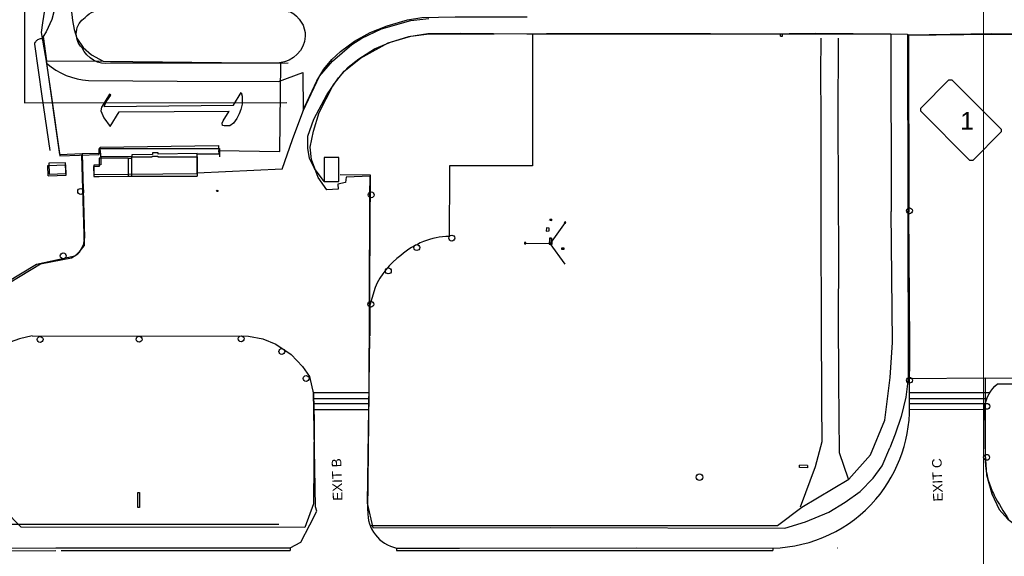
# Model space of a CAD drawing. Header units: metres. Extents: x 711 to 831, y 126 to 250.
# Tile 4 of 39: x 736.36 to 743.16, y 204.61 to 208.32. Entities that reach past the tile are written whole.
import ezdxf

# ---------------------------------------------------------------- set-up
doc = ezdxf.new("R2010")
doc.units = ezdxf.units.M
doc.layers.get('0').update_dxf_attribs({"color": 253, "linetype": 'CONTINUOUS'})
for name, color, linetype in [('plat$0$helplayer', 253, 'CONTINUOUS'), ('Scale_1-500', 253, 'CONTINUOUS'), ('x-Exist-Demolish$0$101', 253, 'CONTINUOUS'), ('x-Exist-Demolish$0$17-ITEMS', 253, 'CONTINUOUS'), ('x-Exist-Demolish$0$2', 253, 'CONTINUOUS'), ('x-Exist-Demolish$0$20-KAVEL', 253, 'CONTINUOUS'), ('x-Exist-Demolish$0$30-BUILD', 253, 'CONTINUOUS'), ('x-Exist-Demolish$0$703', 253, 'CONTINUOUS'), ('x-Exist-Demolish$0$707', 253, 'CONTINUOUS'), ('x-Exist-Demolish$0$708', 253, 'CONTINUOUS'), ('x-Exist-Demolish$0$722', 253, 'CONTINUOUS'), ('x-Exist-Demolish$0$723', 253, 'CONTINUOUS'), ('x-Exist-Demolish$0$724', 253, 'CONTINUOUS'), ('x-Exist-Demolish$0$725', 253, 'CONTINUOUS'), ('x-Exist-Demolish$0$731', 253, 'CONTINUOUS'), ('x-Exist-Demolish$0$737', 253, 'CONTINUOUS'), ('x-Exist-Demolish$0$746', 253, 'CONTINUOUS'), ('x-Exist-Demolish$0$748', 253, 'CONTINUOUS'), ('x-Exist-Demolish$0$759', 253, 'CONTINUOUS'), ('x-Exist-Demolish$0$776', 253, 'CONTINUOUS'), ('x-Exist-Demolish$0$778', 253, 'CONTINUOUS'), ('x-Exist-Demolish$0$779', 253, 'CONTINUOUS'), ('x-Exist-Demolish$0$781', 253, 'CONTINUOUS'), ('x-Exist-Demolish$0$786', 253, 'CONTINUOUS'), ('x-Exist-Demolish$0$999', 253, 'CONTINUOUS'), ('x-Exist-Demolish$0$NEO', 253, 'CONTINUOUS'), ('x-Exist-Demolish$0$TEXT2', 253, 'CONTINUOUS'), ('x-Exist-Demolish$0$Z', 253, 'CONTINUOUS'), ('x-Exist-Demolish$0$Z-demo', 253, 'CONTINUOUS')]:
    doc.layers.add(name, color=color, linetype=linetype)
doc.layers.add('X-XX-AL-TEKENBLAD_DEELKADER-G', color=1, linetype='CONTINUOUS', lineweight=18, plot=False)
doc.styles.add('x-Exist-Demolish$0$Standard', font='arial.ttf')

# ---------------------------------------------------------------- blocks, each defined once
blk = doc.blocks.new('*U22')
at = {"layer": 'X-XX-AL-TEKENBLAD_DEELKADER-G'}
blk.add_lwpolyline([(20415.26, 16616.98), (20380.17, 15469.52), (21761.52, 15427.28), (21796.61, 16574.74)], close=True, dxfattribs=at)

msp = doc.modelspace()

# ---------------------------------------------------------------- linework, layer by layer
msp.add_lwpolyline([(737.1769, 204.9506), (737.1769, 205.0526), (737.1871, 205.0526), (737.1871, 204.9506), (737.1769, 204.9506)])
at = {"layer": 'plat$0$helplayer'}
msp.add_lwpolyline([(738.0702, 203.6103), (738.0718, 203.7633), (734.5493, 203.7634), (734.5493, 203.6104), (733.3255, 203.6104), (733.3255, 204.8341), (734.5493, 204.8341), (734.5594, 205.46), (735.414, 205.46), (736.0408, 204.8341), (738.1509, 204.8341)], dxfattribs=at)
at = {"layer": 'x-Exist-Demolish$0$101'}
msp.add_line((741.8957, 207.6529), (741.8975, 206.8518), dxfattribs=at)
for points in [[(737.9062, 208.557), (737.759, 208.5587), (737.7592, 208.3961), (738.1274, 208.3932), (738.2315, 208.3779, -0.277537), (738.3336, 208.2099, -0.370246), (738.1541, 208.0265), (737.9568, 208.0235), (737.6111, 208.0229), (736.9863, 208.0228, -0.337459), (736.7905, 208.1306, -0.476033), (736.812, 208.3401, -0.218463), (736.9431, 208.3945), (736.9436, 208.5574), (736.6927, 208.5266), (736.6016, 208.513, 0.356927), (736.5348, 208.4203), (736.5174, 208.3025), (736.5091, 208.2347), (736.5454, 208.023, 0.164503), (736.8346, 207.9031), (737.4486, 207.8988), (738.1485, 207.8966)], [(739.328, 206.8252, 0.175011), (738.9939, 206.6937, 0.136186), (738.8158, 206.4718), (738.7792, 206.3489), (738.7786, 206.1373)]]:
    msp.add_lwpolyline(points, format="xyb", dxfattribs=at)
for points in [[(741.8953, 208.1974), (741.895, 207.9529), (741.8957, 207.6529)], [(742.0172, 207.633), (742.0194, 208.1973)], [(742.0186, 206.2702), (742.0199, 206.657), (742.0172, 207.633)], [(739.33, 207.3136), (739.3296, 207.2619), (739.328, 206.8252)], [(740.0235, 206.9443), (740.0364, 206.9443)], [(740.0235, 206.9443), (740.0237, 206.9363), (740.0367, 206.9356), (740.0364, 206.9443)], [(740.0008, 206.8836), (739.9981, 206.8624)], [(739.9981, 206.8624), (740.0178, 206.863), (740.0177, 206.8823), (740.0008, 206.8836)], [(740.0184, 206.7716), (740.0388, 206.7713), (740.0385, 206.7872), (740.0354, 206.7874), (740.0344, 206.8124), (740.0211, 206.8122), (740.021, 206.788), (740.0177, 206.7875)], [(741.8975, 206.8518), (741.8994, 206.2436), (741.9008, 205.6781), (741.9041, 205.403), (741.8579, 205.2305), (741.7541, 204.9517)], [(740.106, 206.7348), (740.1055, 206.7463), (740.1191, 206.7462), (740.1198, 206.735)], [(740.1198, 206.735), (740.106, 206.7348)], [(742.0869, 205.1448), (742.0252, 205.3273), (742.0218, 205.8256), (742.0186, 206.2702)], [(741.8049, 205.2412), (741.8038, 205.2241), (741.7489, 205.2265), (741.749, 205.2433)], [(741.8049, 205.2412), (741.749, 205.2433)]]:
    msp.add_lwpolyline(points, dxfattribs=at)
at = {"layer": 'x-Exist-Demolish$0$17-ITEMS'}
msp.add_circle((741.0582, 205.1594), 0.0225, dxfattribs=at)
at = {"layer": 'x-Exist-Demolish$0$2'}
for points, invisible_edges in [([(818.9406, 126.0717), (740.7537, 213.8783), (740.6035, 213.7606), (740.3713, 213.5794)], 9), ([(818.9406, 126.0717), (740.3713, 213.5794), (740.1665, 213.4366), (739.8765, 213.2757)], 9), ([(818.9406, 126.0717), (739.8765, 213.2757), (739.7556, 213.1971), (739.2435, 212.7437)], 9), ([(818.9406, 126.0717), (739.2435, 212.7437), (738.787, 212.3911), (737.9999, 211.7832)], 11), ([(818.9406, 126.0717), (737.9999, 211.7832), (737.8018, 211.6384), (737.3412, 211.3469)], 9), ([(818.9406, 126.0717), (737.3412, 211.3469), (736.8597, 211.0391), (736.1636, 210.5508)], 9), ([(818.9406, 126.0717), (736.1636, 210.5508), (734.8105, 209.5678), (734.1485, 209.0828)], 9), ([(818.9406, 126.0717), (734.1485, 209.0828), (733.4724, 208.5863), (732.7807, 208.1003)], 9), ([(818.9406, 126.0717), (732.7807, 208.1003), (732.0381, 207.3804), (731.5357, 206.8935)], 9), ([(818.9406, 126.0717), (731.5357, 206.8935), (731.1957, 206.5659), (731.0221, 206.3873)], 9), ([(818.9406, 126.0717), (731.0221, 206.3873), (730.2538, 205.595), (729.9038, 205.234)], 9), ([(818.9406, 126.0717), (729.9038, 205.234), (729.6272, 204.9598), (729.2522, 204.5742)], 9)]:
    msp.add_3dface(points, dxfattribs=dict(at, invisible_edges=invisible_edges))
at = {"layer": 'x-Exist-Demolish$0$20-KAVEL'}
for points in [[(736.3928, 209.5027), (736.3929, 207.7502)], [(736.3929, 207.7502), (738.2049, 207.7503)]]:
    msp.add_lwpolyline(points, dxfattribs=at)
at = {"layer": 'x-Exist-Demolish$0$30-BUILD'}
for points in [[(736.8729, 207.2526), (737.5865, 207.2605), (737.585, 207.3979), (737.3169, 207.395), (737.3168, 207.4026), (737.2783, 207.4022), (737.2784, 207.3921), (737.1354, 207.3905), (737.1355, 207.3784), (736.9193, 207.376), (736.9199, 207.3193), (736.8722, 207.3188)], [(738.4636, 207.3709), (738.4643, 207.2039), (738.5655, 207.2043), (738.5648, 207.3713)], [(736.6767, 207.3345), (736.5602, 207.331), (736.5625, 207.2561), (736.679, 207.2597)]]:
    msp.add_lwpolyline(points, close=True, dxfattribs=at)
at = {"layer": 'x-Exist-Demolish$0$703'}
msp.add_circle((740.0269, 206.7767), 0.00306, dxfattribs=at)
at = {"layer": 'x-Exist-Demolish$0$707'}
for points in [[(742.5013, 208.2206), (743.075, 208.2276)], [(742.5013, 208.2178), (743.075, 208.2247)], [(743.075, 208.2276), (743.5281, 208.2256)], [(743.075, 208.2247), (743.5281, 208.2228)], [(736.2361, 204.6501), (736.6091, 204.6526)], [(736.2384, 204.6687), (736.6091, 204.6711)]]:
    msp.add_lwpolyline(points, dxfattribs=at)
at = {"layer": 'x-Exist-Demolish$0$708'}
for points in [[(740.0206, 206.8128), (740.0205, 206.7872)], [(740.0206, 206.8128), (740.0348, 206.8127)], [(740.0348, 206.8127), (740.0346, 206.7876)], [(739.8479, 206.7839), (739.8478, 206.7738)], [(739.8478, 206.7738), (739.858, 206.7738)], [(739.8581, 206.784), (739.8479, 206.7839)], [(739.858, 206.7738), (739.8581, 206.784)], [(740.0178, 206.7872), (740.0177, 206.7717)], [(740.0378, 206.7716), (740.0177, 206.7717)], [(740.0205, 206.7872), (740.0178, 206.7872)], [(740.0379, 206.7876), (740.0346, 206.7876)], [(740.0379, 206.7876), (740.0378, 206.7716)]]:
    msp.add_lwpolyline(points, dxfattribs=at)
at = {"layer": 'x-Exist-Demolish$0$722'}
for points in [[(736.6091, 204.6711), (738.2319, 204.6712)], [(736.6464, 204.6525), (738.2288, 204.6525)], [(738.9646, 204.6692), (739.3996, 204.6694)], [(738.9646, 204.6526), (741.5641, 204.6526)], [(739.3996, 204.6694), (740.6243, 204.6696)], [(740.6243, 204.6696), (741.5641, 204.6691)], [(742.0098, 204.6713), (742.0126, 204.6713)]]:
    msp.add_lwpolyline(points, dxfattribs=at)
at = {"layer": 'x-Exist-Demolish$0$723'}
for centre in [(738.789, 207.1123), (736.6603, 206.6901), (738.7856, 206.3558), (736.5009, 206.1123), (737.1845, 206.1139), (737.8899, 206.1169), (738.1708, 206.0288), (738.339, 205.8424)]:
    msp.add_circle(centre, 0.0204, dxfattribs=at)
at = {"layer": 'x-Exist-Demolish$0$724'}
msp.add_circle((736.7811, 207.1363), 0.0204, dxfattribs=at)
at = {"layer": 'x-Exist-Demolish$0$725'}
for p, q in [((742.3806, 208.2255), (742.3828, 206.9969)), ((742.5013, 208.2206), (742.5035, 206.992))]:
    msp.add_line(p, q, dxfattribs=at)
for points in [[(741.8613, 208.23), (742.3806, 208.2255)], [(736.787, 207.3877), (736.806, 206.7603)], [(741.5962, 204.8243), (741.7651, 204.9522), (742.0894, 205.1447), (742.2386, 205.3138), (742.3388, 205.5549), (742.3749, 205.8497), (742.3914, 206.0918), (742.3828, 206.9969)], [(742.508, 205.6925), (742.5086, 205.6943), (742.5121, 206.0869), (742.5035, 206.992)], [(740.1236, 206.9266), (740.1336, 206.916)], [(740.1336, 206.9265), (740.1236, 206.9162)], [(738.7817, 204.8242), (741.5962, 204.8243)], [(738.2288, 204.6696), (738.2288, 204.6525)], [(738.9646, 204.6692), (738.9646, 204.6526)], [(741.5641, 204.6691), (741.5641, 204.6526)]]:
    msp.add_lwpolyline(points, dxfattribs=at)
for points in [[(743.0335, 205.2555), (743.0302, 205.6503, -0.188378), (743.1166, 205.8055)], [(741.5641, 204.6691, 0.212609), (742.2761, 205.0064, 0.190568), (742.5086, 205.6943)]]:
    msp.add_lwpolyline(points, format="xyb", dxfattribs=at)
at = {"layer": 'x-Exist-Demolish$0$731'}
for points in [[(736.9078, 207.367), (736.9078, 207.309)], [(737.1087, 207.3665), (736.9078, 207.367)], [(737.1087, 207.3665), (737.1325, 207.3672)], [(737.1087, 207.3665), (737.1097, 207.2411)], [(737.1321, 207.3747), (737.1321, 207.242)], [(737.1321, 207.3747), (737.2745, 207.3746)], [(737.2745, 207.3807), (737.2745, 207.3746)], [(737.2745, 207.3807), (737.3143, 207.3801)], [(737.3143, 207.3801), (737.3143, 207.3746)], [(737.3143, 207.3746), (737.5866, 207.3744)], [(737.5866, 207.3744), (737.5865, 207.2417)], [(736.5538, 207.3162), (736.6776, 207.3206)], [(736.5563, 207.2442), (736.5538, 207.3162)], [(736.6801, 207.2486), (736.6776, 207.3206)], [(736.9078, 207.309), (736.8703, 207.3079)], [(736.8703, 207.3079), (736.8713, 207.245)], [(736.5563, 207.2442), (736.6801, 207.2486)], [(736.8713, 207.245), (736.8712, 207.2402)], [(736.8712, 207.2402), (736.9088, 207.2398)], [(736.9088, 207.2398), (737.1097, 207.2411)], [(737.1097, 207.242), (737.5865, 207.2417)]]:
    msp.add_lwpolyline(points, dxfattribs=at)
at = {"layer": 'x-Exist-Demolish$0$737'}
for points in [[(742.5867, 207.7118), (742.7816, 207.9082)], [(742.7816, 207.9082), (742.8012, 207.9081)], [(742.8012, 207.9081), (743.142, 207.5678)], [(742.5865, 207.6904), (742.5867, 207.7118)], [(742.9267, 207.3511), (742.5865, 207.6904)], [(743.142, 207.5678), (743.1422, 207.5476)], [(743.1422, 207.5476), (742.9466, 207.3512)], [(742.9466, 207.3512), (742.9267, 207.3511)]]:
    msp.add_lwpolyline(points, dxfattribs=at)
at = {"layer": 'x-Exist-Demolish$0$746'}
for points in [[(736.4653, 208.1659, 0.057209), (736.4611, 208.1542)], [(736.4706, 208.1733, 0.078449), (736.4653, 208.1659)], [(736.4784, 208.1802, 0.040992), (736.4706, 208.1733)], [(736.4892, 208.187, 0.033434), (736.4784, 208.1802)], [(736.5015, 208.191, 0.094311), (736.4892, 208.187)], [(736.5184, 208.1906, 0.071477), (736.5015, 208.191)]]:
    msp.add_lwpolyline(points, format="xyb", dxfattribs=at)
for points in [[(736.5184, 208.1906), (736.5761, 207.8038)], [(736.4611, 208.1542), (736.5137, 207.7948)], [(736.5137, 207.7948), (736.5679, 207.4193)], [(736.5761, 207.8038), (736.6366, 207.3829)], [(736.9079, 207.3915), (736.9085, 207.4335)], [(736.9085, 207.4335), (737.3021, 207.4341)], [(737.3021, 207.4341), (737.7401, 207.4327)], [(737.7401, 207.4327), (737.7416, 207.375)], [(736.6366, 207.3829), (736.9079, 207.3915)]]:
    msp.add_lwpolyline(points, dxfattribs=at)
at = {"layer": 'x-Exist-Demolish$0$748'}
for points in [[(738.7718, 205.742), (738.3951, 205.742)], [(743.0628, 205.743), (742.5103, 205.7429)], [(738.7713, 205.7012), (738.3958, 205.7012)], [(743.0432, 205.7022), (742.5099, 205.7021)]]:
    msp.add_lwpolyline(points, dxfattribs=at)
at = {"layer": 'x-Exist-Demolish$0$748', "ltscale": 7500}
for points in [[(738.7708, 205.6665), (738.3964, 205.6659)], [(743.0332, 205.6677), (742.5096, 205.6668)], [(738.7703, 205.6257), (738.3971, 205.6251)], [(743.0304, 205.6269), (742.5083, 205.626)]]:
    msp.add_lwpolyline(points, dxfattribs=at)
at = {"layer": 'x-Exist-Demolish$0$759'}
for centre, radius in [((737.7247, 207.1401), 0.0051), ((742.5089, 207.0021), 0.0204), ((739.3459, 206.8135), 0.0204), ((739.1037, 206.7476), 0.0204), ((738.9071, 206.5862), 0.0204), ((742.5092, 205.8299), 0.0204), ((743.0431, 205.6497), 0.0204), ((743.0419, 205.297), 0.0204)]:
    msp.add_circle(centre, radius, dxfattribs=at)
at = {"layer": 'x-Exist-Demolish$0$776'}
for points in [[(741.617, 208.2104), (741.6174, 208.2243)], [(741.617, 208.2104), (741.6316, 208.21)], [(741.6316, 208.21), (741.632, 208.2239)]]:
    msp.add_lwpolyline(points, dxfattribs=at)
at = {"layer": 'x-Exist-Demolish$0$778'}
for points in [[(738.8596, 208.2606), (739.0624, 208.3189)], [(739.0624, 208.3189), (739.1883, 208.3333)], [(738.7238, 208.1972), (738.8596, 208.2606)], [(740.7746, 208.2282), (741.1335, 208.2295)], [(741.1335, 208.2295), (741.4927, 208.227)], [(741.4927, 208.227), (741.8613, 208.23)], [(738.6543, 208.1536), (738.7238, 208.1972)], [(738.7143, 208.0591), (738.9069, 208.165)], [(738.9069, 208.165), (739.0639, 208.2098)], [(739.0639, 208.2098), (739.1894, 208.2266)], [(739.1894, 208.2266), (739.4631, 208.2272)], [(739.4631, 208.2272), (739.6394, 208.2265)], [(739.6394, 208.2265), (740.0006, 208.2283)], [(740.0006, 208.2283), (740.4104, 208.2276)], [(740.4104, 208.2276), (740.7746, 208.2282)], [(738.5215, 208.0369), (738.6543, 208.1536)], [(738.4323, 207.9337), (738.5215, 208.0369)], [(738.6028, 207.9671), (738.7143, 208.0591)], [(738.5268, 207.8715), (738.6028, 207.9671)], [(738.3197, 207.693), (738.4323, 207.9337)], [(738.4297, 207.6816), (738.5268, 207.8715)], [(738.3679, 207.4415), (738.391, 207.5523)], [(738.3757, 207.3579), (738.3679, 207.4415)], [(738.4232, 207.2329), (738.3757, 207.3579)], [(738.4813, 207.1476), (738.4232, 207.2329)], [(738.6149, 207.2349), (738.612, 207.197)], [(738.7816, 207.2419), (738.6149, 207.2349)], [(738.5606, 207.1507), (738.4813, 207.1476)], [(738.612, 207.197), (738.5591, 207.1861)], [(738.5591, 207.1861), (738.5606, 207.1507)]]:
    msp.add_lwpolyline(points, dxfattribs=at)
for points in [[(743.0335, 205.2555, 0.022774), (743.0427, 205.1835)], [(743.0427, 205.1835, 0.031073), (743.0551, 205.1318)], [(743.0551, 205.1318, 0.046389), (743.0954, 205.034)], [(743.0954, 205.034, 0.02518), (743.1942, 204.8666)]]:
    msp.add_lwpolyline(points, format="xyb", dxfattribs=at)
at = {"layer": 'x-Exist-Demolish$0$779'}
for points in [[(738.1485, 207.8966), (738.3159, 207.9596)], [(738.3159, 207.9596), (738.3197, 207.693)], [(738.391, 207.5523), (738.4297, 207.6816)], [(738.7802, 207.1119), (738.7816, 207.2419)], [(738.7762, 206.3568), (738.7802, 207.1119)], [(736.7625, 206.7035), (736.806, 206.7603)], [(736.5036, 206.6347), (736.7184, 206.6763)], [(736.7184, 206.6763), (736.7625, 206.7035)], [(736.1445, 206.4177), (736.5036, 206.6347)], [(738.7751, 205.7506), (738.7762, 206.3568)], [(738.4046, 204.9552), (738.3909, 205.7494)], [(738.7645, 204.9261), (738.7751, 205.7506)], [(738.3648, 204.8299), (738.4141, 204.9254)], [(738.4141, 204.9254), (738.4046, 204.9552)], [(738.3028, 204.709), (738.3648, 204.8299)], [(738.2288, 204.6696), (738.3028, 204.709)]]:
    msp.add_lwpolyline(points, dxfattribs=at)
msp.add_lwpolyline([(738.7645, 204.9261, 0.36516), (738.9646, 204.6692)], format="xyb", dxfattribs=at)
at = {"layer": 'x-Exist-Demolish$0$781'}
msp.add_lwpolyline([(743.1166, 205.8055), (743.6907, 205.8042)], dxfattribs=at)
at = {"layer": 'x-Exist-Demolish$0$786'}
for points in [[(740.1286, 206.9213), (740.0269, 206.7767)], [(739.853, 206.7789), (740.0269, 206.7767)], [(740.1284, 206.6337), (740.0269, 206.7767)]]:
    msp.add_lwpolyline(points, dxfattribs=at)
at = {"layer": 'x-Exist-Demolish$0$NEO'}
msp.add_lwpolyline([(739.9048, 208.2281), (739.9031, 207.7847), (739.903, 207.3122), (739.3303, 207.3135)], dxfattribs=at)
at = {"layer": 'x-Exist-Demolish$0$Z'}
msp.add_line((742.4946, 208.2251), (742.5004, 205.8422), dxfattribs=at)
for points in [[(736.5195, 209.0171), (736.6006, 208.443), (736.5979, 208.3878), (736.5822, 208.3257), (736.5429, 208.2407), (736.5219, 208.2071), (736.5447, 208.0403)], [(736.7079, 208.4595), (736.7254, 208.319), (736.7362, 208.2555), (736.7556, 208.1966), (736.7972, 208.1318), (736.856, 208.0807), (736.9366, 208.0369)], [(738.1742, 207.2913), (738.2449, 207.4962), (738.3304, 207.7235), (738.413, 207.9023), (738.4613, 207.9809), (738.5164, 208.0486), (738.5764, 208.1034), (738.6733, 208.1746), (738.7815, 208.2352), (738.899, 208.2807), (739.0408, 208.3224), (739.1393, 208.3387), (739.3703, 208.3435), (739.8673, 208.343)], [(738.4643, 207.2039), (738.3964, 207.2937), (738.3635, 207.3632), (738.3503, 207.4355), (738.3521, 207.5193), (738.3926, 207.6351), (738.482, 207.8053), (738.5621, 207.9223), (738.6303, 207.9948), (738.7034, 208.0544), (738.8114, 208.1216), (738.9222, 208.169), (739.0487, 208.2081), (739.1794, 208.2285), (739.4068, 208.2301), (739.8636, 208.2271)], [(739.8636, 208.2271), (742.4946, 208.2251)], [(736.5447, 208.0403), (736.9366, 208.0369)], [(736.6376, 207.3906), (736.5447, 208.0403)], [(736.9366, 208.0369), (738.1655, 208.0238)], [(738.1655, 208.0238), (738.214, 208.0252)], [(737.7364, 207.4185), (738.1582, 207.4119), (738.1655, 208.0238)], [(737.8381, 207.7326), (737.8906, 207.8207), (737.8978, 207.7961), (737.8974, 207.7409), (737.8888, 207.7028), (737.8767, 207.6732), (737.8604, 207.6413), (737.8365, 207.6082), (737.8112, 207.5901), (737.7723, 207.5889), (737.7603, 207.5928), (737.7598, 207.6091), (737.7658, 207.6255), (737.8081, 207.6916)], [(736.9431, 207.7247), (736.9583, 207.7565), (736.9883, 207.8018), (736.9794, 207.808), (736.9475, 207.7562), (736.926, 207.7188), (736.9192, 207.6937), (736.9401, 207.6456), (736.9841, 207.5853), (737.0469, 207.6868), (737.8081, 207.6916)], [(736.9431, 207.7247), (737.8381, 207.7326)], [(736.9184, 207.4007), (736.9163, 207.4421), (737.7332, 207.4541), (737.7364, 207.4185)], [(737.5879, 207.3967), (737.7371, 207.3969), (737.7364, 207.4185)], [(736.7913, 207.3979), (736.8086, 206.8179), (736.7992, 206.7648), (736.7699, 206.7132), (736.7399, 206.6881), (736.4753, 206.6315), (735.6582, 206.1368)], [(736.6376, 207.3906), (736.7913, 207.3979)], [(736.7913, 207.3979), (736.9184, 207.4007)], [(736.9184, 207.4007), (736.9183, 207.3754)], [(738.1742, 207.2913), (737.5853, 207.2625)], [(738.7763, 206.1297), (738.7842, 207.2485), (738.575, 207.2509)], [(736.4458, 206.1372), (736.3583, 206.1169), (736.293, 206.0929), (735.5562, 205.6408), (736.3704, 204.8141)], [(736.4458, 206.1372), (737.9407, 206.136)], [(737.9407, 206.136), (738.0404, 206.1171), (738.1296, 206.0801), (738.2352, 206.0085), (738.3148, 205.925), (738.3632, 205.856), (738.3911, 205.7334), (738.3946, 205.5463), (738.3901, 204.9758)], [(738.7763, 206.1297), (738.7601, 204.9795)], [(742.5004, 205.8422), (742.4848, 205.7135), (742.4514, 205.5803), (742.4112, 205.4578), (742.3723, 205.3619)], [(743.0324, 205.846), (743.0315, 205.3138), (743.0422, 205.1768), (743.0784, 205.0448), (743.1289, 204.9348), (743.1888, 204.868), (743.2437, 204.8267), (743.2915, 204.8067), (743.9627, 204.8036)], [(743.0324, 205.846), (746.2973, 205.8388)], [(740.0282, 204.8105), (741.6471, 204.8073), (741.7911, 204.8513), (741.9519, 204.9179), (742.0643, 204.9875), (742.1677, 205.0611), (742.2574, 205.152), (742.3208, 205.2376), (742.3723, 205.3619)], [(738.3901, 204.9758), (738.3313, 204.811), (736.3704, 204.8141)], [(738.7601, 204.9795), (738.8005, 204.8089), (740.0282, 204.8105)]]:
    msp.add_lwpolyline(points, dxfattribs=at)
at = {"layer": 'x-Exist-Demolish$0$Z-demo'}
msp.add_lwpolyline([(742.5004, 205.8422), (743.0324, 205.846)], dxfattribs=at)

# ---------------------------------------------------------------- texts
at = {"layer": 'x-Exist-Demolish$0$737', "style": 'x-Exist-Demolish$0$Standard'}
msp.add_text('1', height=0.1224, rotation=0.00652, dxfattribs=at).set_placement((742.8595, 207.563))
at = {"layer": 'x-Exist-Demolish$0$999', "style": 'x-Exist-Demolish$0$Standard'}
for s, p in [('  3.41', (740.0043, 206.9352)), ('  3.53', (740.1152, 206.9155)), ('  3.53', (740.1149, 206.6382))]:
    msp.add_text(s, height=0.00408, rotation=1.75149, dxfattribs=at).set_placement(p)
at = {"layer": 'x-Exist-Demolish$0$TEXT2', "style": 'x-Exist-Demolish$0$Standard'}
for s, p in [('EXIT B', (738.5906, 204.9975)), ('EXIT C', (742.7397, 204.9922))]:
    msp.add_text(s, height=0.06629, rotation=91.75149, dxfattribs=at).set_placement(p)

# ---------------------------------------------------------------- next in the draw order: block references
at = {"layer": 'Scale_1-500', "xscale": 0.02038089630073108, "yscale": 0.02038089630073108, "zscale": 0.02038089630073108, "rotation": 1.751488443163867}
msp.add_blockref('*U22', (337.4849, -133.3271), dxfattribs=at)

doc.saveas('drawing.dxf')
